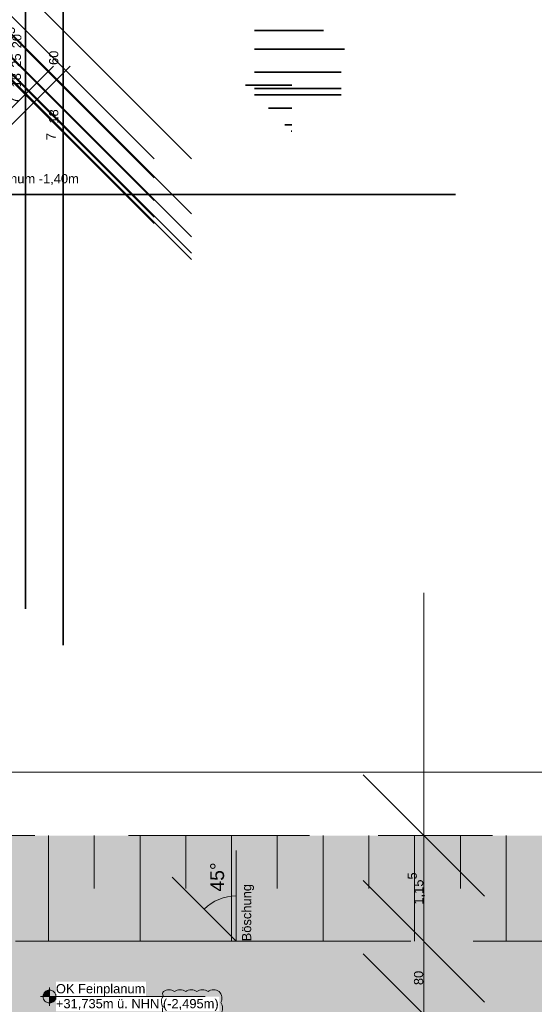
# Model space of a CAD drawing. Header units: metres. Extents: x -3716 to 31, y -1854 to 706.
# Tile 147 of 237: x -1541 to -1471, y 437 to 571. Entities that reach past the tile are written whole.
import ezdxf

# ---------------------------------------------------------------- set-up
doc = ezdxf.new("R2010")
doc.units = ezdxf.units.M
doc.header["$LTSCALE"] = 1.25
doc.header["$PDMODE"] = 1
doc.header["$PDSIZE"] = -2
doc.linetypes.add('VW-01 Strichlinie kurz', pattern=[1.999894, 0.999947, -0.999947])
doc.layers.get('0').update_dxf_attribs({"lineweight": 25})
for name, color, linetype, lineweight in [('30 -32 Gründung-Baugrube', 7, 'VW-01 Strichlinie kurz', 9), ('70 -72 Beschriftung- 5 Höhenkoten', 7, 'Continuous', 15), ('Keine', 7, 'Continuous', 9)]:
    doc.layers.add(name, color=color, linetype=linetype, lineweight=lineweight)
for name, color, linetype, lineweight, true_color in [('30 -35 Decken- 0 Decken', 7, 'Continuous', 35, 0x00ee00), ('70 -72 Beschriftung- 1 Beschriftung allgemein', 7, 'Continuous', 9, 0xff6633), ('70 -76 Bemaßung- 2 Allgemein', 7, 'Continuous', 5, 0x6666cc), ('70 -77 Revision- 2 Wolken', 7, 'Continuous', 18, 0x944cff)]:
    doc.layers.add(name, color=color, linetype=linetype, lineweight=lineweight, true_color=true_color)
doc.styles.add('Arial', font='arial.ttf')
doc.dimstyles.new('k+k_klein', dxfattribs={"dimtxt": 1.258608, "dimasz": 1.3255, "dimexe": 1.25, "dimexo": 3.75, "dimgap": 0.125, "dimtad": 1, "dimdec": 3, "dimtxsty": 'Arial', "dimblk": 'VW_SLASH', "dimblk1": 'VW_SLASH', "dimblk2": 'VW_SLASH', "dimcen": 0, "dimdle": 0.625, "dimadec": 3, "dimazin": 0, "dimtfac": 0.75, "dimtdec": 3, "dimtix": 1, "dimtmove": 0, "dimatfit": 0, "dimldrblk": 'VW_FILLEDARROW', "dimfxlon": 1, "dimfrac": 2, "dimtolj": 1, "dimarcsym": 0})
doc.dimstyles.new('SIA_DIN1356', dxfattribs={"dimtxt": 1.258608, "dimasz": 2.80603, "dimexe": 2.5, "dimexo": 3.75, "dimgap": 0.625, "dimtad": 1, "dimdec": 3, "dimtxsty": 'Arial', "dimblk": 'VW_SLASH-1', "dimblk1": 'VW_SLASH-1', "dimblk2": 'VW_SLASH-1', "dimcen": 0, "dimdle": 2.5, "dimadec": 3, "dimazin": 0, "dimtfac": 1, "dimtdec": 3, "dimtix": 1, "dimtmove": 0, "dimatfit": 0, "dimldrblk": 'VW_FILLEDARROW-1', "dimfxl": 1, "dimfrac": 2, "dimtolj": 1, "dimarcsym": 0})

# ---------------------------------------------------------------- blocks, each defined once
blk = doc.blocks.new('Gruppe-44')
at = {"layer": '30 -32 Gründung-Baugrube', "color": 7, "transparency": 33554687}
for p, q in [((-98.391, 2.208), (-98.391, 1.053)), ((-97.891, 2.208), (-97.891, 1.63)), ((-97.391, 2.208), (-97.391, 1.053)), ((-96.891, 2.208), (-96.891, 1.63)), ((-96.391, 2.208), (-96.391, 1.053)), ((-95.891, 2.208), (-95.891, 1.63)), ((-95.391, 2.208), (-95.391, 1.053)), ((-94.891, 2.208), (-94.891, 1.63)), ((-94.391, 2.208), (-94.391, 1.053)), ((-93.891, 2.208), (-93.891, 1.63)), ((-93.391, 2.208), (-93.391, 1.053))]:
    blk.add_line(p, q, dxfattribs=at)
blk = doc.blocks.new('Gruppe-153')
at = {"layer": '30 -32 Gründung-Baugrube', "color": 7, "transparency": 33554687}
blk.add_blockref('Gruppe-44', (0, 0), dxfattribs=at)
blk = doc.blocks.new('Gruppe-167')
at = {"layer": '70 -72 Beschriftung- 1 Beschriftung allgemein'}
for q in [(-96.339, 2.044), (-97.04, 1.754)]:
    blk.add_line((-96.339, 1.053), q, dxfattribs=at)
blk.add_arc((-96.339, 1.053), 0.496, 90, 135, dxfattribs=at)
at = {"layer": '70 -72 Beschriftung- 1 Beschriftung allgemein', "attachment_point": 1, "rotation": 90, "line_spacing_factor": 0.970891, "style": 'Arial'}
for s, insert, char_height in [('45°', (-96.624, 1.596), 0.151), ('Böschung', (-96.277, 1.053), 0.1007)]:
    blk.add_mtext(s, dxfattribs=dict(at, insert=insert, char_height=char_height))
blk = doc.blocks.new('Änderungswolke')
at = {"layer": '70 -77 Revision- 2 Wolken', "transparency": 33554687, "flags": 128}
blk.add_lwpolyline([(-0.312, 0.142, -0.162278), (-0.252, 0.163, -0.162278), (-0.191, 0.142, -0.162278), (-0.13, 0.163, -0.162278), (-0.069, 0.142, -0.162278), (-0.008, 0.163, -0.162278), (0.053, 0.142, -0.162278), (0.114, 0.163, -0.162278), (0.175, 0.142, -0.162278), (0.236, 0.163, -0.162278), (0.297, 0.142, -0.162278), (0.326, 0.085, -0.162278), (0.314, 0.022, -0.162278), (0.334, -0.039, -0.162278), (0.313, -0.1, -0.162278), (0.267, -0.145, -0.162278), (0.204, -0.154, -0.162278), (0.142, -0.173, -0.162278), (0.082, -0.152, -0.162278), (0.02, -0.17, -0.162278), (-0.04, -0.149, -0.162278), (-0.102, -0.168, -0.162278), (-0.162, -0.146, -0.162278), (-0.224, -0.165, -0.162278), (-0.284, -0.143, -0.162278), (-0.32, -0.09, -0.162278), (-0.316, -0.026, -0.162278), (-0.335, 0.036, -0.162278), (-0.314, 0.096, -0.162278), (-0.321, 0.12, -0.162278), (-0.312, 0.142)], format="xyb", close=True, dxfattribs=at)
blk = doc.blocks.new('Gruppe-186')
at = {"layer": '70 -72 Beschriftung- 5 Höhenkoten', "linetype": 'Continuous', "lineweight": 0}
h = blk.add_hatch(color=7, dxfattribs=at)
edge = h.paths.add_edge_path()
edge.add_arc((-98.38, 0.45), 0.07, 90, 180)
edge.add_line((-98.45, 0.45), (-98.38, 0.45))
edge.add_line((-98.38, 0.45), (-98.38, 0.52))
at = {"layer": '70 -72 Beschriftung- 5 Höhenkoten'}
blk.add_line((-98.38, 0.35), (-98.38, 0.55), dxfattribs=at)
at = {"layer": '70 -72 Beschriftung- 5 Höhenkoten', "flags": 128}
for points in [[(-98.38, 0.52, 0.414214), (-98.45, 0.45), (-98.38, 0.45)], [(-98.45, 0.45, 0.414214), (-98.38, 0.38), (-98.38, 0.45)]]:
    blk.add_lwpolyline(points, format="xyb", close=True, dxfattribs=at)
at = {"color": 255, "linetype": 'Continuous'}
blk.add_wipeout([(-98.31, 0.45), (-97.327, 0.45), (-97.327, 0.612), (-98.31, 0.612)], dxfattribs=at).dxf.layer = '70 -72 Beschriftung- 5 Höhenkoten'
at = {"layer": '70 -72 Beschriftung- 5 Höhenkoten', "insert": (-98.31, 0.586), "char_height": 0.10069, "attachment_point": 1, "line_spacing_factor": 0.96878, "style": 'Arial'}
blk.add_mtext('OK Feinplanum', dxfattribs=at)
at = {"color": 255, "linetype": 'Continuous'}
blk.add_wipeout([(-98.31, 0.288), (-96.523, 0.288), (-96.523, 0.45), (-98.31, 0.45)], dxfattribs=at).dxf.layer = '70 -72 Beschriftung- 5 Höhenkoten'
at = {"layer": '70 -72 Beschriftung- 5 Höhenkoten', "linetype": 'Continuous', "lineweight": 0}
h = blk.add_hatch(color=7, dxfattribs=at)
edge = h.paths.add_edge_path()
edge.add_arc((-98.38, 0.45), 0.07, 270, 360)
edge.add_line((-98.31, 0.45), (-98.38, 0.45))
edge.add_line((-98.38, 0.45), (-98.38, 0.38))
at = {"layer": '70 -72 Beschriftung- 5 Höhenkoten'}
blk.add_line((-98.48, 0.45), (-96.68, 0.45), dxfattribs=at)
at = {"layer": '70 -72 Beschriftung- 5 Höhenkoten', "flags": 128}
for points in [[(-98.31, 0.45, 0.414214), (-98.38, 0.52), (-98.38, 0.45)], [(-98.38, 0.38, 0.414214), (-98.31, 0.45), (-98.38, 0.45)]]:
    blk.add_lwpolyline(points, format="xyb", close=True, dxfattribs=at)
at = {"layer": '70 -77 Revision- 2 Wolken'}
blk.add_blockref('Änderungswolke', (-96.823, 0.362), dxfattribs=at)
at = {"layer": '70 -72 Beschriftung- 5 Höhenkoten', "insert": (-98.31, 0.423), "char_height": 0.10069, "attachment_point": 1, "line_spacing_factor": 0.96878, "style": 'Arial'}
blk.add_mtext('+31,735m ü. NHN (-2,495m)', dxfattribs=at)
blk = doc.blocks.new('VW_SLASH')
at = {"color": 0, "linetype": 'ByBlock', "lineweight": -2, "transparency": 16777216}
blk.add_line((0.4715, 0), (-1, 0), dxfattribs=at)
at = {"color": 0, "lineweight": 5, "transparency": 16777216, "flags": 128}
blk.add_lwpolyline([(0.5004, 0.5004), (-0.5004, -0.5004)], dxfattribs=at)
blk = doc.blocks.new('*D696')
at = {"layer": '70 -76 Bemaßung- 2 Allgemein', "color": 0, "lineweight": -2}
for p, q in [((-94.291, 3.533), (-94.291, 4.859)), ((-97.516, 2.208), (-95.541, 2.208)), ((-94.291, 1.053), (-94.291, 2.208)), ((-96.943, 1.053), (-95.541, 1.053)), ((-94.291, -0.273), (-94.291, -1.598))]:
    blk.add_line(p, q, dxfattribs=at)
at = {"layer": 'Defpoints', "color": 0}
for p in [(-94.291, 2.208), (-93.766, 2.208), (-93.193, 1.053)]:
    blk.add_point(p, dxfattribs=at)
at = {"layer": '70 -76 Bemaßung- 2 Allgemein', "color": 0, "lineweight": -2, "xscale": 1.32550048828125, "yscale": 1.32550048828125, "zscale": 1.32550048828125}
for p, rotation in [((-94.291, 2.208), 270), ((-94.291, 1.053), 90)]:
    blk.add_blockref('VW_SLASH', p, dxfattribs=dict(at, rotation=rotation))
at = {"layer": '70 -76 Bemaßung- 2 Allgemein', "color": 0, "insert": (-94.373, 1.63), "char_height": 0.10069, "attachment_point": 5, "rotation": 90, "style": 'Arial'}
blk.add_mtext('\\A1;1,15\\S5^ ;', dxfattribs=at)
blk = doc.blocks.new('VW_FILLEDARROW')
at = {"linetype": 'Continuous', "lineweight": 0, "transparency": 16777216}
blk.add_hatch(color=0, dxfattribs=at).paths.add_polyline_path([(-2.8289, 0.758), (0, 0), (-2.8289, -0.758)])
at = {"color": 0, "lineweight": 5, "transparency": 16777216, "flags": 128}
blk.add_lwpolyline([(-2.8289, 0.758), (0, 0), (-2.8289, -0.758)], close=True, dxfattribs=at)
blk = doc.blocks.new('*D697')
at = {"layer": '70 -76 Bemaßung- 2 Allgemein', "color": 0, "lineweight": -2}
for p, q in [((-94.291, 2.378), (-94.291, 3.704)), ((-96.943, 1.053), (-95.541, 1.053)), ((-94.291, 0.253), (-94.291, 1.053)), ((-91.791, 0.253), (-95.541, 0.253)), ((-94.291, -1.073), (-94.291, -2.398))]:
    blk.add_line(p, q, dxfattribs=at)
at = {"layer": 'Defpoints', "color": 0}
for p in [(-94.291, 1.053), (-93.193, 1.053), (-87.771, 0.253)]:
    blk.add_point(p, dxfattribs=at)
at = {"layer": '70 -76 Bemaßung- 2 Allgemein', "color": 0, "lineweight": -2, "xscale": 1.32550048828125, "yscale": 1.32550048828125, "zscale": 1.32550048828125}
for p, rotation in [((-94.291, 1.053), 270), ((-94.291, 0.253), 90)]:
    blk.add_blockref('VW_SLASH', p, dxfattribs=dict(at, rotation=rotation))
at = {"layer": '70 -76 Bemaßung- 2 Allgemein', "color": 0, "insert": (-94.347, 0.653), "char_height": 0.1007, "attachment_point": 5, "rotation": 90, "style": 'Arial'}
blk.add_mtext('\\A1;80', dxfattribs=at)
blk = doc.blocks.new('*D698')
at = {"layer": '70 -76 Bemaßung- 2 Allgemein', "color": 0, "lineweight": -2}
for p, q in [((-91.791, 0.253), (-95.541, 0.253)), ((-94.291, -1.665), (-94.291, -1.073)), ((-93.321, -2.99), (-95.541, -2.99))]:
    blk.add_line(p, q, dxfattribs=at)
at = {"layer": 'Defpoints', "color": 0}
for p in [(-94.291, 0.253), (-87.771, 0.253), (-89.571, -2.99)]:
    blk.add_point(p, dxfattribs=at)
at = {"layer": '70 -76 Bemaßung- 2 Allgemein', "color": 0, "lineweight": -2, "xscale": 1.32550048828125, "yscale": 1.32550048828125, "zscale": 1.32550048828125}
for p, rotation in [((-94.291, 0.253), 90), ((-94.291, -2.99), 270)]:
    blk.add_blockref('VW_SLASH', p, dxfattribs=dict(at, rotation=rotation))
at = {"layer": '70 -76 Bemaßung- 2 Allgemein', "color": 0, "insert": (-94.374, -1.369), "char_height": 0.10069, "attachment_point": 5, "rotation": 90, "style": 'Arial'}
blk.add_mtext('\\A1;3,24\\S3^ ;', dxfattribs=at)
blk = doc.blocks.new('*D826')
at = {"layer": '70 -76 Bemaßung- 2 Allgemein', "color": 0, "lineweight": -2}
for p, q in [((-146.526, 6.305), (-146.526, 4.15)), ((-71.546, 4.003), (-71.546, 4.15)), ((-72.872, 2.9), (-145.2, 2.9))]:
    blk.add_line(p, q, dxfattribs=at)
at = {"layer": 'Defpoints', "color": 0}
for p in [(-146.526, 2.9), (-146.526, 2.555), (-71.546, 0.253)]:
    blk.add_point(p, dxfattribs=at)
at = {"layer": '70 -76 Bemaßung- 2 Allgemein', "color": 0, "lineweight": -2, "xscale": 1.32550048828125, "yscale": 1.32550048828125, "zscale": 1.32550048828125, "rotation": 180}
blk.add_blockref('VW_SLASH', (-146.526, 2.9), dxfattribs=at)
at = {"layer": '70 -76 Bemaßung- 2 Allgemein', "color": 0, "lineweight": -2, "xscale": 1.32550048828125, "yscale": 1.32550048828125, "zscale": 1.32550048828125}
blk.add_blockref('VW_SLASH', (-71.546, 2.9), dxfattribs=at)
at = {"layer": '70 -76 Bemaßung- 2 Allgemein', "color": 0, "insert": (-109.036, 2.983), "char_height": 0.10069, "attachment_point": 5, "style": 'Arial'}
blk.add_mtext('\\A1;74,97\\S98^ ;', dxfattribs=at)
blk = doc.blocks.new('VW_SLASH-1')
at = {"color": 0, "linetype": 'ByBlock', "lineweight": -2, "transparency": 16777216}
blk.add_line((0.8909, 0), (-1, 0), dxfattribs=at)
at = {"color": 0, "lineweight": 20, "transparency": 16777216, "flags": 128}
blk.add_lwpolyline([(0.5001, 0.5001), (-0.5001, -0.5001)], dxfattribs=at)
blk = doc.blocks.new('*D1200')
at = {"layer": '30 -35 Decken- 0 Decken', "color": 0, "linetype": 'Continuous', "lineweight": -2}
for p, q in [((-171.986, 11.95), (-174.792, 11.95)), ((-169, 11.95), (-169.18, 11.95)), ((-166.194, 11.95), (-163.388, 11.95)), ((-169.18, 8.963), (-169.18, 9.45)), ((-169, 9.143), (-169, 9.45))]:
    blk.add_line(p, q, dxfattribs=at)
at = {"layer": 'Defpoints', "color": 0}
for p in [(-169, 12.893), (-169.18, 12.713), (-169.18, 11.95)]:
    blk.add_point(p, dxfattribs=at)
at = {"layer": '30 -35 Decken- 0 Decken', "color": 0, "lineweight": -2, "xscale": 2.8060302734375, "yscale": 2.8060302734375, "zscale": 2.8060302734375}
blk.add_blockref('VW_SLASH-1', (-169.18, 11.95), dxfattribs=at)
at = {"layer": '30 -35 Decken- 0 Decken', "color": 0, "lineweight": -2, "xscale": 2.8060302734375, "yscale": 2.8060302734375, "zscale": 2.8060302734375, "rotation": 180}
blk.add_blockref('VW_SLASH-1', (-169, 11.95), dxfattribs=at)
at = {"layer": '30 -35 Decken- 0 Decken', "color": 0, "lineweight": 9, "insert": (-169.09, 12.026), "char_height": 0.1007, "attachment_point": 5, "style": 'Arial'}
blk.add_mtext('\\A1;18', dxfattribs=at)
blk = doc.blocks.new('VW_FILLEDARROW-1')
at = {"linetype": 'Continuous', "lineweight": 0, "transparency": 16777216}
blk.add_hatch(color=0, dxfattribs=at).paths.add_polyline_path([(-1.4144, 0.379), (0, 0), (-1.4144, -0.379)])
at = {"color": 0, "lineweight": 5, "transparency": 16777216, "flags": 128}
blk.add_lwpolyline([(-1.4144, 0.379), (0, 0), (-1.4144, -0.379)], close=True, dxfattribs=at)
blk = doc.blocks.new('*D1201')
at = {"layer": '30 -35 Decken- 0 Decken', "color": 0, "linetype": 'Continuous', "lineweight": -2}
for p, q in [((-171.806, 11.95), (-174.612, 11.95)), ((-168.15, 11.95), (-169, 11.95)), ((-165.344, 11.95), (-162.538, 11.95)), ((-169, 9.143), (-169, 9.45)), ((-168.15, 9.143), (-168.15, 9.45))]:
    blk.add_line(p, q, dxfattribs=at)
at = {"layer": 'Defpoints', "color": 0}
for p in [(-169, 12.893), (-168.15, 12.893), (-169, 11.95)]:
    blk.add_point(p, dxfattribs=at)
at = {"layer": '30 -35 Decken- 0 Decken', "color": 0, "lineweight": -2, "xscale": 2.8060302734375, "yscale": 2.8060302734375, "zscale": 2.8060302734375}
blk.add_blockref('VW_SLASH-1', (-169, 11.95), dxfattribs=at)
at = {"layer": '30 -35 Decken- 0 Decken', "color": 0, "lineweight": -2, "xscale": 2.8060302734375, "yscale": 2.8060302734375, "zscale": 2.8060302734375, "rotation": 180}
blk.add_blockref('VW_SLASH-1', (-168.15, 11.95), dxfattribs=at)
at = {"layer": '30 -35 Decken- 0 Decken', "color": 0, "lineweight": 9, "insert": (-168.575, 12.026), "char_height": 0.1007, "attachment_point": 5, "style": 'Arial'}
blk.add_mtext('\\A1;85', dxfattribs=at)
blk = doc.blocks.new('*D1202')
at = {"layer": '30 -35 Decken- 0 Decken', "color": 0, "linetype": 'Continuous', "lineweight": -2}
for p, q in [((-170.956, 11.95), (-173.762, 11.95)), ((-167.97, 11.95), (-168.15, 11.95)), ((-165.164, 11.95), (-162.358, 11.95)), ((-168.15, 9.143), (-168.15, 9.45)), ((-167.97, 8.963), (-167.97, 9.45))]:
    blk.add_line(p, q, dxfattribs=at)
at = {"layer": 'Defpoints', "color": 0}
for p in [(-168.15, 12.893), (-167.97, 12.713), (-168.15, 11.95)]:
    blk.add_point(p, dxfattribs=at)
at = {"layer": '30 -35 Decken- 0 Decken', "color": 0, "lineweight": -2, "xscale": 2.8060302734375, "yscale": 2.8060302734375, "zscale": 2.8060302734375}
blk.add_blockref('VW_SLASH-1', (-168.15, 11.95), dxfattribs=at)
at = {"layer": '30 -35 Decken- 0 Decken', "color": 0, "lineweight": -2, "xscale": 2.8060302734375, "yscale": 2.8060302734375, "zscale": 2.8060302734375, "rotation": 180}
blk.add_blockref('VW_SLASH-1', (-167.97, 11.95), dxfattribs=at)
at = {"layer": '30 -35 Decken- 0 Decken', "color": 0, "lineweight": 9, "insert": (-168.06, 12.051), "char_height": 0.1007, "attachment_point": 5, "style": 'Arial'}
blk.add_mtext('\\A1;18', dxfattribs=at)
blk = doc.blocks.new('*D1204')
at = {"layer": '30 -35 Decken- 0 Decken', "color": 0, "linetype": 'Continuous', "lineweight": -2}
for p, q in [((-167.053, 16.344), (-167.053, 10.937)), ((-163.797, 13.743), (-164.553, 13.743)), ((-163.569, 13.538), (-164.553, 13.538))]:
    blk.add_line(p, q, dxfattribs=at)
at = {"layer": 'Defpoints', "color": 0}
for p in [(-167.547, 13.743), (-167.053, 13.743), (-167.319, 13.538)]:
    blk.add_point(p, dxfattribs=at)
at = {"layer": '30 -35 Decken- 0 Decken', "color": 0, "lineweight": -2, "xscale": 2.8060302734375, "yscale": 2.8060302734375, "zscale": 2.8060302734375}
for p, rotation in [((-167.053, 13.538), 270), ((-167.053, 13.743), 90)]:
    blk.add_blockref('VW_SLASH-1', p, dxfattribs=dict(at, rotation=rotation))
at = {"layer": '30 -35 Decken- 0 Decken', "color": 0, "lineweight": 9, "insert": (-167.184, 13.664), "char_height": 0.10069, "attachment_point": 5, "rotation": 90, "style": 'Arial'}
blk.add_mtext('\\A1;20\\S5^ ;', dxfattribs=at)
blk = doc.blocks.new('*D1205')
at = {"layer": '30 -35 Decken- 0 Decken', "color": 0, "linetype": 'Continuous', "lineweight": -2}
for p, q in [((-167.053, 16.344), (-167.053, 19.15)), ((-167.053, 13.288), (-167.053, 13.538)), ((-163.569, 13.538), (-164.553, 13.538)), ((-163.606, 13.288), (-164.553, 13.288)), ((-167.053, 10.482), (-167.053, 7.676))]:
    blk.add_line(p, q, dxfattribs=at)
at = {"layer": 'Defpoints', "color": 0}
for p in [(-167.319, 13.538), (-167.053, 13.538), (-167.356, 13.288)]:
    blk.add_point(p, dxfattribs=at)
at = {"layer": '30 -35 Decken- 0 Decken', "color": 0, "lineweight": -2, "xscale": 2.8060302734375, "yscale": 2.8060302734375, "zscale": 2.8060302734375}
for p, rotation in [((-167.053, 13.538), 270), ((-167.053, 13.288), 90)]:
    blk.add_blockref('VW_SLASH-1', p, dxfattribs=dict(at, rotation=rotation))
at = {"layer": '30 -35 Decken- 0 Decken', "color": 0, "lineweight": 9, "insert": (-167.154, 13.413), "char_height": 0.1007, "attachment_point": 5, "rotation": 90, "style": 'Arial'}
blk.add_mtext('\\A1;25', dxfattribs=at)
blk = doc.blocks.new('*D1206')
at = {"layer": '30 -35 Decken- 0 Decken', "color": 0, "linetype": 'Continuous', "lineweight": -2}
for p, q in [((-167.053, 16.094), (-167.053, 18.9)), ((-167.053, 13.108), (-167.053, 13.288)), ((-163.606, 13.288), (-164.553, 13.288)), ((-163.606, 13.108), (-164.553, 13.108)), ((-167.053, 10.302), (-167.053, 7.496))]:
    blk.add_line(p, q, dxfattribs=at)
at = {"layer": 'Defpoints', "color": 0}
for p in [(-167.356, 13.288), (-167.053, 13.288), (-167.356, 13.108)]:
    blk.add_point(p, dxfattribs=at)
at = {"layer": '30 -35 Decken- 0 Decken', "color": 0, "lineweight": -2, "xscale": 2.8060302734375, "yscale": 2.8060302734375, "zscale": 2.8060302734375}
for p, rotation in [((-167.053, 13.288), 270), ((-167.053, 13.108), 90)]:
    blk.add_blockref('VW_SLASH-1', p, dxfattribs=dict(at, rotation=rotation))
at = {"layer": '30 -35 Decken- 0 Decken', "color": 0, "lineweight": 9, "insert": (-167.154, 13.198), "char_height": 0.1007, "attachment_point": 5, "rotation": 90, "style": 'Arial'}
blk.add_mtext('\\A1;18', dxfattribs=at)
blk = doc.blocks.new('*D1207')
at = {"layer": '30 -35 Decken- 0 Decken', "color": 0, "linetype": 'Continuous', "lineweight": -2}
for p, q in [((-167.053, 15.914), (-167.053, 18.72)), ((-167.053, 13.038), (-167.053, 13.108)), ((-163.606, 13.108), (-164.553, 13.108)), ((-163.606, 13.038), (-164.553, 13.038)), ((-167.053, 10.232), (-167.053, 7.426))]:
    blk.add_line(p, q, dxfattribs=at)
at = {"layer": 'Defpoints', "color": 0}
for p in [(-167.356, 13.108), (-167.356, 13.038), (-167.053, 13.108)]:
    blk.add_point(p, dxfattribs=at)
at = {"layer": '30 -35 Decken- 0 Decken', "color": 0, "lineweight": -2, "xscale": 2.8060302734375, "yscale": 2.8060302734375, "zscale": 2.8060302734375}
for p, rotation in [((-167.053, 13.108), 270), ((-167.053, 13.038), 90)]:
    blk.add_blockref('VW_SLASH-1', p, dxfattribs=dict(at, rotation=rotation))
at = {"layer": '30 -35 Decken- 0 Decken', "color": 0, "lineweight": 9, "insert": (-167.184, 12.982), "char_height": 0.1007, "attachment_point": 5, "rotation": 90, "style": 'Arial'}
blk.add_mtext('\\A1;7', dxfattribs=at)
blk = doc.blocks.new('*D1209')
at = {"layer": '30 -35 Decken- 0 Decken', "color": 0, "linetype": 'Continuous', "lineweight": -2}
for p, q in [((-166.644, 16.549), (-166.644, 19.355)), ((-166.644, 13.143), (-166.644, 13.743)), ((-164.508, 13.743), (-164.144, 13.743)), ((-164.65, 13.143), (-164.144, 13.143)), ((-166.644, 10.337), (-166.644, 7.531))]:
    blk.add_line(p, q, dxfattribs=at)
at = {"layer": 'Defpoints', "color": 0}
for p in [(-168.258, 13.743), (-166.644, 13.743), (-168.4, 13.143)]:
    blk.add_point(p, dxfattribs=at)
at = {"layer": '30 -35 Decken- 0 Decken', "color": 0, "lineweight": -2, "xscale": 2.8060302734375, "yscale": 2.8060302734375, "zscale": 2.8060302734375}
for p, rotation in [((-166.644, 13.743), 269.9999999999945), ((-166.644, 13.143), 89.99999999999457)]:
    blk.add_blockref('VW_SLASH-1', p, dxfattribs=dict(at, rotation=rotation))
at = {"layer": '30 -35 Decken- 0 Decken', "color": 0, "lineweight": 9, "insert": (-166.746, 13.443), "char_height": 0.1007, "attachment_point": 5, "rotation": 90, "style": 'Arial'}
blk.add_mtext('\\A1;60', dxfattribs=at)
blk = doc.blocks.new('*D1211')
at = {"layer": '30 -35 Decken- 0 Decken', "color": 0, "linetype": 'Continuous', "lineweight": -2}
for p, q in [((-166.644, 15.699), (-166.644, 18.505)), ((-166.644, 12.713), (-166.644, 12.893)), ((-164.4, 12.893), (-164.144, 12.893)), ((-164.22, 12.713), (-164.144, 12.713)), ((-166.644, 9.907), (-166.644, 7.101))]:
    blk.add_line(p, q, dxfattribs=at)
at = {"layer": 'Defpoints', "color": 0}
for p in [(-168.15, 12.893), (-166.644, 12.893), (-167.97, 12.713)]:
    blk.add_point(p, dxfattribs=at)
at = {"layer": '30 -35 Decken- 0 Decken', "color": 0, "lineweight": -2, "xscale": 2.8060302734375, "yscale": 2.8060302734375, "zscale": 2.8060302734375}
for p, rotation in [((-166.644, 12.893), 269.999999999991), ((-166.644, 12.713), 89.99999999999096)]:
    blk.add_blockref('VW_SLASH-1', p, dxfattribs=dict(at, rotation=rotation))
at = {"layer": '30 -35 Decken- 0 Decken', "color": 0, "lineweight": 9, "insert": (-166.746, 12.803), "char_height": 0.1007, "attachment_point": 5, "rotation": 90, "style": 'Arial'}
blk.add_mtext('\\A1;18', dxfattribs=at)
blk = doc.blocks.new('*D1212')
at = {"layer": '30 -35 Decken- 0 Decken', "color": 0, "linetype": 'Continuous', "lineweight": -2}
for p, q in [((-166.644, 15.519), (-166.644, 18.325)), ((-166.644, 12.643), (-166.644, 12.713)), ((-164.22, 12.713), (-164.144, 12.713)), ((-164.15, 12.643), (-164.144, 12.643)), ((-166.644, 9.837), (-166.644, 7.031))]:
    blk.add_line(p, q, dxfattribs=at)
at = {"layer": 'Defpoints', "color": 0}
for p in [(-167.97, 12.713), (-166.644, 12.713), (-167.9, 12.643)]:
    blk.add_point(p, dxfattribs=at)
at = {"layer": '30 -35 Decken- 0 Decken', "color": 0, "lineweight": -2, "xscale": 2.8060302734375, "yscale": 2.8060302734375, "zscale": 2.8060302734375}
for p, rotation in [((-166.644, 12.713), 270), ((-166.644, 12.643), 90)]:
    blk.add_blockref('VW_SLASH-1', p, dxfattribs=dict(at, rotation=rotation))
at = {"layer": '30 -35 Decken- 0 Decken', "color": 0, "lineweight": 9, "insert": (-166.775, 12.583), "char_height": 0.1007, "attachment_point": 5, "rotation": 90, "style": 'Arial'}
blk.add_mtext('\\A1;7', dxfattribs=at)
blk = doc.blocks.new('Gruppe-833')
at = {"layer": '30 -35 Decken- 0 Decken', "color": 7, "insert": (-167.918, 12.174), "char_height": 0.10069, "attachment_point": 1, "line_spacing_factor": 0.970891, "style": 'Arial'}
blk.add_mtext('UK Feinplanum -1,40m ', dxfattribs=at)
at = {"color": 255, "linetype": 'Continuous', "lineweight": 9}
blk.add_wipeout([(-169.813, 13.038), (-169.813, 12.738), (-169.769, 12.738), (-169.374, 12.343), (-167.319, 12.343), (-167.319, 12.643), (-169.25, 12.643), (-169.645, 13.038)], dxfattribs=at).dxf.layer = '30 -35 Decken- 0 Decken'
at = {"layer": '30 -35 Decken- 0 Decken', "linetype": 'Continuous', "lineweight": 9}
h = blk.add_hatch(dxfattribs=at)
h.set_pattern_fill('Mörtel_Putz sehr fein SRF', style=0, pattern_type=2)
h.set_pattern_definition([(19.983, (0, 0), (3.0513, -2.96883), [0.19305, -3.66798]), (-13.8697, (0.1815, 0.066), (3.0513, -2.96883), [0.34402, -6.53646]), (-44.2152, (0.5155, -0.0165), (-0.57727, -4.28831), [0.21286, -4.04441]), (-97.6668, (0.668, -0.165), (-3.62857, -1.31948), [0.21635, -4.11064]), (-160.017, (0.639, -0.3794), (-6.67987, 1.64935), [0.19305, -3.66798]), (166.1303, (0.4577, -0.4453), (-9.73117, 4.618182), [0.34402, -6.53646]), (135.7848, (0.1237, -0.363), (0.57727, 4.28831), [0.21286, -4.04441]), (82.3332, (-0.029, -0.2145), (3.62857, 1.31948), [0.21635, -4.11064]), (-110.556, (-1.1957, 1.773), (4.23201, -2.40967), [0.17615, -4.14553]), (-67.1952, (-1.2576, 1.608), (4.23201, -2.409673), [0.28547, -6.71819]), (-29.6569, (-1.147, 1.345), (5.74945, 1.63685), [0.1985, -4.67145]), (15.8914, (-0.9746, 1.2468), (1.517445, 4.04652), [0.24366, -5.73426]), (69.444, (-0.74, 1.3135), (-4.23201, 2.40967), [0.17615, -4.14553]), (112.8048, (-0.6783, 1.4784), (-1.517445, -4.04652), [0.28547, -6.71819]), (150.3431, (-0.789, 1.7415), (-1.51744, -4.04652), [0.1985, -4.67145]), (-164.1086, (-0.9614, 1.8398), (-4.23201, 2.40967), [0.24366, -5.73426]), (-136.779, (0.742, -1.897), (2.8039, -7.00974), [0.18786, -9.2051]), (-68.1986, (0.605, -2.025), (9.6487, -0.57727), [0.151, -7.39873]), (-3.424, (0.6614, -2.166), (6.8448, 6.43247), [0.19332, -9.47264]), (43.221, (0.8544, -2.177), (-2.8039, 7.00974), [0.18786, -9.2051]), (111.8014, (0.991, -2.0485), (-9.6487, 0.57727), [0.151, -7.39873]), (176.576, (0.935, -1.908), (-6.8448, -6.43247), [0.19332, -9.47264]), (142.0458, (-1.1546, -1.1546), (-0.65974, -4.04091), [0.26147, -4.96791]), (80.7274, (-1.3606, -0.994), (-4.78312, -0.82468), [0.20472, -3.88969]), (41.7948, (-1.3278, -0.7917), (-4.783117, -0.824675), [0.36503, -6.93556]), (9.7824, (-1.0555, -0.5485), (-4.12338, 3.21623), [0.24268, -4.611]), (-37.9542, (-0.8165, -0.5072), (0.65974, 4.04091), [0.26147, -4.96791]), (-99.2726, (-0.6102, -0.668), (5.44286, 4.86558), [0.40944, -3.68497]), (-170.2176, (-0.6763, -1.072), (4.12338, -3.21623), [0.48537, -4.36832])])
h.paths.add_polyline_path([(-169.813, 13.038), (-169.813, 12.738), (-169.769, 12.738), (-169.374, 12.343), (-167.319, 12.343), (-167.319, 12.643), (-169.25, 12.643), (-169.645, 13.038)])
at = {"layer": '30 -35 Decken- 0 Decken', "color": 7, "linetype": 'Continuous', "lineweight": 9, "flags": 128}
blk.add_lwpolyline([(-169.813, 13.038), (-169.813, 12.738), (-169.769, 12.738), (-169.374, 12.343), (-167.319, 12.343), (-167.319, 12.643), (-169.25, 12.643), (-169.645, 13.038)], close=True, dxfattribs=at)
at = {"layer": '30 -35 Decken- 0 Decken', "color": 7, "linetype": 'Continuous', "lineweight": 9}
for points in [[(-169.813, 12.738), (-169.671, 12.596), (-169.955, 12.596)], [(-167.776, 12.343), (-167.918, 12.201), (-167.633, 12.201)]]:
    blk.add_solid(points, dxfattribs=at)
at = {"layer": '30 -35 Decken- 0 Decken', "color": 7, "insert": (-171.164, 12.569), "char_height": 0.10069, "attachment_point": 1, "line_spacing_factor": 0.970891, "style": 'Arial'}
blk.add_mtext('UK Feinplanum -1,005m ', dxfattribs=at)
blk = doc.blocks.new('_Feinplanum 2D-5 (3D)')
at = {"layer": '30 -35 Decken- 0 Decken', "color": 7}
blk.add_blockref('Gruppe-833', (0, 0), dxfattribs=at)
blk = doc.blocks.new('Gruppe-503')
at = {"layer": '70 -76 Bemaßung- 2 Allgemein'}
for base, p1, p2, text, picture, middle in [((-94.291, 2.208), (-93.1925, 1.053), (-93.7662, 2.208), '1,15\\S5^ ;', '*D696', (-94.3732, 1.6305)), ((-94.291, 1.053), (-87.7709, 0.253), (-93.1925, 1.053), '80', '*D697', (-94.3474, 0.653)), ((-94.291, 0.253), (-89.5709, -2.9901), (-87.7709, 0.253), '3,24\\S3^ ;', '*D698', (-94.3741, -1.3686))]:
    dim = blk.add_linear_dim(base=base, p1=p1, p2=p2, angle=270, text=text, dimstyle='k+k_klein', override={"dimtxt": 0.100689, "dimgap": 0.005, "dimpost": '<>', "dimtxsty": 'Arial', "dimtmove": 2}, dxfattribs=at)
    dim.commit()
    dim.dimension.update_dxf_attribs({"geometry": picture, "text_midpoint": middle})
blk = doc.blocks.new('Gruppe-519')
at = {"layer": '70 -76 Bemaßung- 2 Allgemein'}
dim = blk.add_linear_dim(base=(-146.52586, 2.89996), p1=(-71.54606, 0.25296), p2=(-146.52586, 2.55488), text='74,97\\S98^ ;', dimstyle='k+k_klein', override={"dimtxt": 0.100689, "dimgap": 0.005, "dimdec": 4, "dimpost": '<>', "dimtxsty": 'Arial', "dimtmove": 2}, dxfattribs=at)
dim.commit()
dim.dimension.update_dxf_attribs({"geometry": '*D826', "text_midpoint": (-109.03596, 2.98306)})
blk = doc.blocks.new('_Feinplanum 2D (2D)')
at = {"layer": '30 -32 Gründung-Baugrube', "linetype": 'Continuous', "lineweight": 0, "true_color": 0xfffdee}
h = blk.add_hatch(color=7, dxfattribs=at)
h.paths.add_polyline_path([(3.234, 2.208), (3.234, -3.255), (2.984, -4.188), (2.984, -7.283), (4.962, -7.283), (4.962, -10.133), (2.654, -10.133), (2.654, -15.181), (4.962, -15.181), (4.962, -18.031), (2.984, -18.031), (2.984, -43.352), (-34.742, -43.352), (-34.742, -45.105), (-41.182, -45.105), (-41.182, -44.674), (-49.965, -44.674), (-49.965, -43.352), (-84.242, -43.352), (-84.242, -45.104), (-90.682, -45.104), (-90.682, -44.674), (-99.465, -44.674), (-99.465, -43.352), (-160.892, -43.352), (-160.892, -45.104), (-167.332, -45.104), (-167.332, -44.674), (-176.115, -44.674), (-176.115, -43.352), (-179.176, -43.352), (-179.176, 2.208), (-156.666, 2.208), (-156.666, 2.555), (-146.526, 2.555), (-146.526, 2.208), (-52.841, 2.208), (-52.841, 2.398), (-26.376, 2.398), (-26.376, 2.208)])
h.paths.add_polyline_path([(-178.021, 1.053), (-178.021, -42.197), (-174.115, -42.197), (-174.115, -42.674), (-171.875, -42.674), (-171.875, -42.228), (-169.941, -42.228), (-169.941, -42.674), (-167.701, -42.674), (-167.701, -42.197), (-165.332, -42.197), (-165.332, -43.104), (-162.892, -43.104), (-162.892, -42.197), (-97.465, -42.197), (-97.465, -42.674), (-95.225, -42.674), (-95.225, -42.197), (-93.291, -42.197), (-93.291, -42.674), (-91.051, -42.674), (-91.051, -42.197), (-88.682, -42.197), (-88.682, -43.104), (-86.242, -43.104), (-86.242, -42.197), (-53.001, -42.197), (-53.001, -41.897), (-52.999, -41.897), (-52.999, -42.197), (-47.965, -42.197), (-47.965, -42.674), (-45.725, -42.674), (-45.725, -42.197), (-43.791, -42.197), (-43.791, -42.674), (-41.551, -42.674), (-41.551, -42.197), (-39.182, -42.197), (-39.182, -43.104), (-36.742, -43.104), (-36.742, -42.197), (-16.711, -42.197), (-16.711, -42.196), (-13.63, -42.197), (1.829, -42.197), (1.829, -4.036), (2.079, -3.103), (2.079, 1.053), (-16.711, 1.053), (-27.531, 1.053), (-27.531, 1.243), (-51.686, 1.243), (-51.686, 1.053), (-53.001, 1.053), (-88.896, 1.053), (-106.641, 1.053), (-147.681, 1.053), (-147.681, 1.4), (-155.511, 1.4), (-155.511, 1.053)])
at = {"layer": '30 -32 Gründung-Baugrube', "linetype": 'Continuous', "lineweight": 0}
h = blk.add_hatch(color=254, dxfattribs=at)
h.paths.add_polyline_path([(-52.999, -42.197), (-53.001, -42.197), (-86.242, -42.197), (-86.242, -43.104), (-88.682, -43.104), (-88.682, -42.197), (-88.896, -42.197), (-88.896, -42.197), (-91.051, -42.197), (-91.051, -42.674), (-93.291, -42.674), (-93.291, -42.197), (-95.225, -42.197), (-95.225, -42.674), (-97.465, -42.674), (-97.465, -42.197), (-162.892, -42.197), (-162.892, -43.104), (-165.332, -43.104), (-165.332, -42.197), (-167.701, -42.197), (-167.701, -42.674), (-169.941, -42.674), (-169.941, -42.197), (-171.875, -42.197), (-171.875, -42.674), (-174.115, -42.674), (-174.115, -42.197), (-178.021, -42.197), (-178.021, 1.053), (-106.641, 1.053), (-88.896, 1.053), (-53.001, 1.053), (-16.711, 1.053), (2.079, 1.053), (2.079, -3.103), (1.829, -4.036), (1.829, -42.197), (-13.63, -42.197), (-16.711, -42.196), (-16.711, -42.197), (-36.742, -42.197), (-36.742, -43.104), (-39.182, -43.104), (-39.182, -42.197), (-41.551, -42.197), (-41.551, -42.674), (-43.791, -42.674), (-43.791, -42.197), (-45.725, -42.197), (-45.725, -42.674), (-47.965, -42.674), (-47.965, -42.197)])
h.paths.add_polyline_path([(-106.641, 0.253), (-177.221, 0.253), (-177.221, -41.397), (-174.115, -41.397), (-174.115, -40.677), (-171.875, -40.677), (-171.875, -41.397), (-169.941, -41.397), (-169.941, -40.677), (-167.701, -40.677), (-167.701, -41.397), (-165.332, -41.397), (-165.332, -40.004), (-162.892, -40.004), (-162.892, -41.397), (-97.465, -41.397), (-97.465, -40.677), (-95.225, -40.677), (-95.225, -41.397), (-93.291, -41.397), (-93.291, -40.677), (-91.051, -40.677), (-91.051, -41.397), (-88.896, -41.397), (-88.896, -41.397), (-88.682, -41.397), (-88.682, -40.004), (-86.242, -40.004), (-86.242, -41.397), (-71.546, -41.397), (-71.546, 0.253), (-88.896, 0.253)])
h.paths.add_polyline_path([(-70.746, -41.397), (-53.001, -41.397), (-52.999, -41.397), (-47.965, -41.397), (-47.965, -40.677), (-45.725, -40.677), (-45.725, -41.397), (-43.791, -41.397), (-43.791, -40.677), (-41.551, -40.677), (-41.551, -41.397), (-39.182, -41.397), (-39.182, -40.004), (-36.742, -40.004), (-36.742, -41.397), (-16.711, -41.397), (-16.711, -41.398), (1.029, -41.397), (1.029, -3.93), (1.279, -2.997), (1.279, 0.253), (-16.711, 0.253), (-53.001, 0.253), (-70.746, 0.253)])
at = {"layer": '30 -32 Gründung-Baugrube', "flags": 128}
for points in [[(3.234, 2.208), (3.234, -3.255), (2.984, -4.188), (2.984, -7.283), (4.962, -7.283), (4.962, -10.133), (2.654, -10.133), (2.654, -15.181), (4.962, -15.181), (4.962, -18.031), (2.984, -18.031), (2.984, -43.352), (-34.742, -43.352), (-34.742, -45.105), (-41.182, -45.105), (-41.182, -44.674), (-49.965, -44.674), (-49.965, -43.352), (-84.242, -43.352), (-84.242, -45.104), (-90.682, -45.104), (-90.682, -44.674), (-99.465, -44.674), (-99.465, -43.352), (-160.892, -43.352), (-160.892, -45.104), (-167.332, -45.104), (-167.332, -44.674), (-176.115, -44.674), (-176.115, -43.352), (-179.176, -43.352), (-179.176, 2.208), (-156.666, 2.208), (-156.666, 2.555), (-146.526, 2.555), (-146.526, 2.208), (-52.841, 2.208), (-52.841, 2.398), (-26.376, 2.398), (-26.376, 2.208)], [(-178.021, 1.053), (-178.021, -42.197), (-174.115, -42.197), (-174.115, -42.674), (-171.875, -42.674), (-171.875, -42.228), (-169.941, -42.228), (-169.941, -42.674), (-167.701, -42.674), (-167.701, -42.197), (-165.332, -42.197), (-165.332, -43.104), (-162.892, -43.104), (-162.892, -42.197), (-97.465, -42.197), (-97.465, -42.674), (-95.225, -42.674), (-95.225, -42.197), (-93.291, -42.197), (-93.291, -42.674), (-91.051, -42.674), (-91.051, -42.197), (-88.682, -42.197), (-88.682, -43.104), (-86.242, -43.104), (-86.242, -42.197), (-53.001, -42.197), (-53.001, -41.897), (-52.999, -41.897), (-52.999, -42.197), (-47.965, -42.197), (-47.965, -42.674), (-45.725, -42.674), (-45.725, -42.197), (-43.791, -42.197), (-43.791, -42.674), (-41.551, -42.674), (-41.551, -42.197), (-39.182, -42.197), (-39.182, -43.104), (-36.742, -43.104), (-36.742, -42.197), (-16.711, -42.197), (-16.711, -42.196), (-13.63, -42.197), (1.829, -42.197), (1.829, -4.036), (2.079, -3.103), (2.079, 1.053), (-16.711, 1.053), (-27.531, 1.053), (-27.531, 1.243), (-51.686, 1.243), (-51.686, 1.053), (-53.001, 1.053), (-88.896, 1.053), (-106.641, 1.053), (-147.681, 1.053), (-147.681, 1.4), (-155.511, 1.4), (-155.511, 1.053)], [(-52.999, -42.197), (-53.001, -42.197), (-86.242, -42.197), (-86.242, -43.104), (-88.682, -43.104), (-88.682, -42.197), (-88.896, -42.197), (-88.896, -42.197), (-91.051, -42.197), (-91.051, -42.674), (-93.291, -42.674), (-93.291, -42.197), (-95.225, -42.197), (-95.225, -42.674), (-97.465, -42.674), (-97.465, -42.197), (-162.892, -42.197), (-162.892, -43.104), (-165.332, -43.104), (-165.332, -42.197), (-167.701, -42.197), (-167.701, -42.674), (-169.941, -42.674), (-169.941, -42.197), (-171.875, -42.197), (-171.875, -42.674), (-174.115, -42.674), (-174.115, -42.197), (-178.021, -42.197), (-178.021, 1.053), (-106.641, 1.053), (-88.896, 1.053), (-53.001, 1.053), (-16.711, 1.053), (2.079, 1.053), (2.079, -3.103), (1.829, -4.036), (1.829, -42.197), (-13.63, -42.197), (-16.711, -42.196), (-16.711, -42.197), (-36.742, -42.197), (-36.742, -43.104), (-39.182, -43.104), (-39.182, -42.197), (-41.551, -42.197), (-41.551, -42.674), (-43.791, -42.674), (-43.791, -42.197), (-45.725, -42.197), (-45.725, -42.674), (-47.965, -42.674), (-47.965, -42.197)]]:
    blk.add_lwpolyline(points, close=True, dxfattribs=at)
at = {"layer": '30 -32 Gründung-Baugrube', "color": 7}
blk.add_blockref('Gruppe-153', (0, 0), dxfattribs=at)
at = {"layer": '70 -72 Beschriftung- 1 Beschriftung allgemein', "color": 7}
blk.add_blockref('Gruppe-167', (0, 0), dxfattribs=at)
at = {"layer": '70 -72 Beschriftung- 5 Höhenkoten', "color": 7}
blk.add_blockref('Gruppe-186', (0, 0), dxfattribs=at)
at = {"layer": '70 -76 Bemaßung- 2 Allgemein'}
for name in ['Gruppe-519', 'Gruppe-503']:
    blk.add_blockref(name, (0, 0), dxfattribs=at)
blk = doc.blocks.new('Gruppe-830')
at = {"layer": '30 -35 Decken- 0 Decken', "color": 7, "linetype": 'Continuous', "lineweight": 9}
for base, p1, p2, text, override, picture, middle in [((-169.17991837, 11.9498007), (-168.99991837, 12.893), (-169.17991837, 12.713), '18', {"dimtxt": 0.100689, "dimgap": 0.025, "dimdec": 8, "dimpost": '<>', "dimtxsty": 'Arial', "dimtmove": 2}, '*D1200', (-169.08991837, 12.02620226)), ((-168.99991837, 11.9498007), (-168.14991837, 12.893), (-168.99991837, 12.893), '85', {"dimtxt": 0.100689, "dimgap": 0.025, "dimdec": 8, "dimpost": '<>', "dimtxsty": 'Arial', "dimtmove": 2}, '*D1201', (-168.57491837, 12.02620226)), ((-168.14991837, 11.9498007), (-167.96991837, 12.713), (-168.14991837, 12.893), '18', {"dimtxt": 0.100689, "dimgap": 0.05, "dimdec": 8, "dimpost": '<>', "dimtxsty": 'Arial', "dimtmove": 2}, '*D1202', (-168.05991837, 12.05120226))]:
    dim = blk.add_linear_dim(base=base, p1=p1, p2=p2, text=text, dimstyle='SIA_DIN1356', override=override, dxfattribs=at)
    dim.commit()
    dim.dimension.update_dxf_attribs({"geometry": picture, "text_midpoint": middle})
blk = doc.blocks.new('Gruppe-831')
at = {"layer": '30 -35 Decken- 0 Decken', "color": 7, "linetype": 'Continuous', "lineweight": 9}
for base, p1, p2, text, picture, middle in [((-167.05285995, 13.538), (-167.35558163, 13.288), (-167.31949486, 13.538), '25', '*D1205', (-167.15426151, 13.413)), ((-167.05285995, 13.288), (-167.35558163, 13.108), (-167.35558163, 13.288), '18', '*D1206', (-167.15426151, 13.198))]:
    dim = blk.add_linear_dim(base=base, p1=p1, p2=p2, angle=270, text=text, dimstyle='SIA_DIN1356', override={"dimtxt": 0.100689, "dimgap": 0.05, "dimdec": 8, "dimpost": '<>', "dimtxsty": 'Arial', "dimtmove": 2}, dxfattribs=at)
    dim.commit()
    dim.dimension.update_dxf_attribs({"geometry": picture, "text_midpoint": middle})
for base, p1, p2, text, override, picture, middle in [((-167.05285995, 13.108), (-167.35558163, 13.038), (-167.35558163, 13.108), '7', {"dimtxt": 0.100689, "dimgap": 0.05, "dimdec": 8, "dimpost": '<>', "dimtxsty": 'Arial', "dimtix": 0, "dimtmove": 2}, '*D1207', (-167.18399884, 12.98240067)), ((-167.05285995, 13.743), (-167.31949486, 13.538), (-167.54724754, 13.743), '20\\S5^ ;', {"dimtxt": 0.100689, "dimgap": 0.05, "dimdec": 8, "dimpost": '<>', "dimtxsty": 'Arial', "dimtmove": 2}, '*D1204', (-167.18399884, 13.66399757))]:
    dim = blk.add_linear_dim(base=base, p1=p1, p2=p2, angle=270, text=text, dimstyle='SIA_DIN1356', override=override, dxfattribs=at)
    dim.commit()
    dim.dimension.update_dxf_attribs({"geometry": picture, "text_midpoint": middle, "dimtype": 160})
blk = doc.blocks.new('Gruppe-832')
at = {"layer": '30 -35 Decken- 0 Decken', "color": 7, "linetype": 'Continuous', "lineweight": 9}
for base, p1, p2, text, picture, middle in [((-166.6442529, 13.743), (-168.39991837, 13.143), (-168.25825247, 13.743), '60', '*D1209', (-166.74565446, 13.443)), ((-166.6442529, 12.893), (-167.96991837, 12.713), (-168.14991837, 12.893), '18', '*D1211', (-166.74565446, 12.803))]:
    dim = blk.add_linear_dim(base=base, p1=p1, p2=p2, angle=270, text=text, dimstyle='SIA_DIN1356', override={"dimtxt": 0.100689, "dimgap": 0.05, "dimdec": 8, "dimpost": '<>', "dimtxsty": 'Arial', "dimtmove": 2}, dxfattribs=at)
    dim.commit()
    dim.dimension.update_dxf_attribs({"geometry": picture, "text_midpoint": middle})
dim = blk.add_linear_dim(base=(-166.6442529, 12.713), p1=(-167.89991837, 12.643), p2=(-167.96991837, 12.713), angle=270, text='7', dimstyle='SIA_DIN1356', override={"dimtxt": 0.100689, "dimgap": 0.05, "dimdec": 8, "dimpost": '<>', "dimtxsty": 'Arial', "dimtix": 0, "dimtmove": 2}, dxfattribs=at)
dim.commit()
dim.dimension.update_dxf_attribs({"geometry": '*D1212', "text_midpoint": (-166.77539179, 12.5827097), "dimtype": 160})
blk = doc.blocks.new('_FU_2D LP8 (3D)')
at = {"layer": '30 -35 Decken- 0 Decken', "color": 7}
for name in ['Gruppe-832', 'Gruppe-831', 'Gruppe-830']:
    blk.add_blockref(name, (0, 0), dxfattribs=at)

msp = doc.modelspace()

# ---------------------------------------------------------------- block references
at = {"layer": 'Keine', "color": 1, "xscale": 12.5, "yscale": 12.5, "zscale": 12.5}
msp.add_blockref('_Feinplanum 2D (2D)', (-307.66, 432.49), dxfattribs=at)

# ---------------------------------------------------------------- next in the draw order: block references
msp.add_blockref('_FU_2D LP8 (3D)', (547.49, 398.18), dxfattribs=at)

# ---------------------------------------------------------------- next in the draw order: block references
msp.add_blockref('_Feinplanum 2D-5 (3D)', (547.49, 398.18), dxfattribs=at)

doc.saveas('drawing.dxf')
